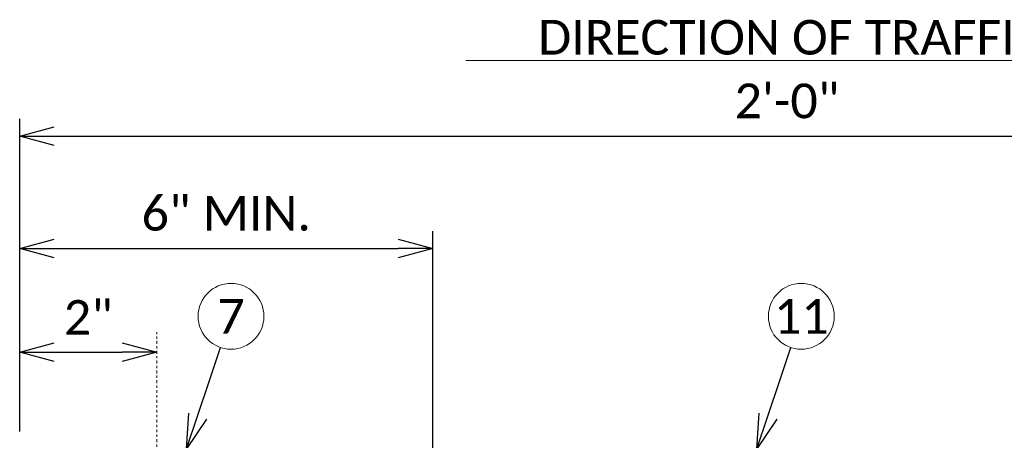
# Model space of a CAD drawing. Header units: metres. Extents: x -138 to 797, y -50 to 519.
# Tile 206 of 256: x 60 to 103, y 308 to 326. Entities that reach past the tile are written whole.
import ezdxf
from ezdxf import colors
from ezdxf.entities.mleader import LeaderData, LeaderLine
from ezdxf.enums import TextEntityAlignment as Align
from ezdxf.math import Vec2, Vec3

# ---------------------------------------------------------------- set-up
doc = ezdxf.new("R2010")
doc.units = ezdxf.units.M
doc.header["$MEASUREMENT"] = 0
doc.linetypes.add('Wisdot4', pattern=[0.28125, 0.125, -0.0625, 0.03125, -0.0625])
for name, color, linetype, lineweight in [('B_ANNO_DIM', 7, 'Continuous', 18), ('B_ANNO_SYMB', 7, 'Continuous', 18), ('B_ANNO_TEXT', 7, 'Continuous', 18), ('B_CNTR', 1, 'Wisdot4', 18)]:
    doc.layers.add(name, color=color, linetype=linetype, lineweight=lineweight)
doc.styles.add('Annotative', font='calibri.ttf', dxfattribs={"height": 0.0625})
doc.styles.get("Standard").update_dxf_attribs({"font": 'calibri.ttf'})
doc.dimstyles.new('Annotative', dxfattribs={"dimscale": 0, "dimtxt": 0.0625, "dimasz": 0.0625, "dimexe": 0.03125, "dimexo": 0.03125, "dimgap": 0.03125, "dimtad": 1, "dimdec": 3, "dimzin": 3, "dimdsep": 46, "dimlunit": 4, "dimtxsty": 'Standard', "dimblk": 'OPEN30', "dimcen": 0.03125, "dimaunit": 1, "dimadec": 0, "dimazin": 3, "dimtfac": 0.75, "dimtdec": 3, "dimtofl": 0, "dimtmove": 0, "dimatfit": 3, "dimldrblk": 'OPEN30', "dimfxl": 1, "dimtfill": 1, "dimfrac": 1, "dimtolj": 1, "dimtzin": 0, "dimarcsym": 0})

# ---------------------------------------------------------------- blocks, each defined once
blk = doc.blocks.new('_Open30')
at = {"color": 0, "linetype": 'ByBlock', "lineweight": -2}
for p, q in [((-1, 0.268), (0, 0)), ((0, 0), (-1, -0.268)), ((0, 0), (-1, 0))]:
    blk.add_line(p, q, dxfattribs=at)
blk = doc.blocks.new('*D5650')
at = {"layer": 'B_ANNO_DIM', "color": 0, "lineweight": -2, "transparency": 16777216}
for p, q in [((173.261, 41.099), (173.261, 54.638)), ((239.722, 41.099), (239.722, 54.638)), ((174.761, 53.888), (238.222, 53.888))]:
    blk.add_line(p, q, dxfattribs=at)
at = {"layer": 'Defpoints', "color": 0, "transparency": 16777216}
for p in [(239.722, 53.888), (173.261, 40.349), (239.722, 40.349)]:
    blk.add_point(p, dxfattribs=at)
at = {"layer": 'B_ANNO_DIM', "color": 0, "lineweight": -2, "transparency": 16777216, "xscale": 1.5, "yscale": 1.5, "zscale": 1.5, "rotation": 180}
blk.add_blockref('_Open30', (173.261, 53.888), dxfattribs=at)
at = {"layer": 'B_ANNO_DIM', "color": 0, "lineweight": -2, "transparency": 16777216, "xscale": 1.5, "yscale": 1.5, "zscale": 1.5}
blk.add_blockref('_Open30', (239.722, 53.888), dxfattribs=at)
at = {"layer": 'B_ANNO_DIM', "color": 0, "transparency": 16777216, "insert": (206.491, 55.406), "char_height": 1.5, "attachment_point": 5, "bg_fill": 3, "box_fill_scale": 1.25, "bg_fill_color": 256, "bg_fill_true_color": 13158600, "bg_fill_transparency": 0}
blk.add_mtext('\\A1;2\'-0"', dxfattribs=at)
blk = doc.blocks.new('*D5714')
at = {"layer": 'B_ANNO_DIM', "color": 0, "lineweight": -2, "transparency": 16777216}
for p, q in [((191.153, 39.243), (191.153, 49.772)), ((174.761, 49.022), (189.653, 49.022))]:
    blk.add_line(p, q, dxfattribs=at)
at = {"layer": 'Defpoints', "color": 0, "transparency": 16777216}
for p in [(173.261, 49.022), (191.153, 49.022), (191.153, 38.493)]:
    blk.add_point(p, dxfattribs=at)
at = {"layer": 'B_ANNO_DIM', "color": 0, "lineweight": -2, "transparency": 16777216, "xscale": 1.5, "yscale": 1.5, "zscale": 1.5, "rotation": 180}
blk.add_blockref('_Open30', (173.261, 49.022), dxfattribs=at)
at = {"layer": 'B_ANNO_DIM', "color": 0, "lineweight": -2, "transparency": 16777216, "xscale": 1.5, "yscale": 1.5, "zscale": 1.5}
blk.add_blockref('_Open30', (191.153, 49.022), dxfattribs=at)
at = {"layer": 'B_ANNO_DIM', "color": 0, "transparency": 16777216, "insert": (182.207, 50.54), "char_height": 1.5, "attachment_point": 5, "bg_fill": 3, "box_fill_scale": 1.25, "bg_fill_color": 256, "bg_fill_true_color": 13158600, "bg_fill_transparency": 0}
blk.add_mtext('\\A1;6" MIN.', dxfattribs=at)
blk = doc.blocks.new('*D5783')
at = {"layer": 'B_ANNO_DIM', "color": 0, "lineweight": -2, "transparency": 16777216}
blk.add_line((174.761, 44.534), (177.704, 44.534), dxfattribs=at)
at = {"layer": 'Defpoints', "color": 0, "transparency": 16777216}
for p in [(173.261, 44.534), (179.204, 44.534), (179.204, 44.534)]:
    blk.add_point(p, dxfattribs=at)
at = {"layer": 'B_ANNO_DIM', "color": 0, "lineweight": -2, "transparency": 16777216, "xscale": 1.5, "yscale": 1.5, "zscale": 1.5, "rotation": 180}
blk.add_blockref('_Open30', (173.261, 44.534), dxfattribs=at)
at = {"layer": 'B_ANNO_DIM', "color": 0, "lineweight": -2, "transparency": 16777216, "xscale": 1.5, "yscale": 1.5, "zscale": 1.5}
blk.add_blockref('_Open30', (179.204, 44.534), dxfattribs=at)
at = {"layer": 'B_ANNO_DIM', "color": 0, "transparency": 16777216, "insert": (176.232, 46.042), "char_height": 1.5, "attachment_point": 5, "bg_fill": 3, "box_fill_scale": 1.25, "bg_fill_color": 256, "bg_fill_true_color": 13158600, "bg_fill_transparency": 0}
blk.add_mtext('\\A1;2"', dxfattribs=at)
blk = doc.blocks.new('*U5621')
at = {"layer": 'B_ANNO_DIM'}
blk.add_line((227.2083, 57.1622), (192.5809, 57.1622), dxfattribs=at)
at = {"layer": 'B_CNTR'}
blk.add_line((179.2035, 32.9967), (179.2035, 45.4095), dxfattribs=at)
at = {"layer": 'B_ANNO_DIM', "insert": (195.7091, 57.4015), "char_height": 1.5, "attachment_point": 7, "line_spacing_factor": 0.8, "style": 'Annotative'}
blk.add_mtext('{\\C256;DIRECTION OF TRAFFIC}', dxfattribs=at)
at = {"layer": 'B_ANNO_TEXT', "style": 'Annotative'}
blk.add_attdef('DIM8', text='', height=1.5, dxfattribs=at).set_placement((182.277, 126.1044), align=Align.MIDDLE_CENTER)
blk.add_attdef('DIM10', text='', height=1.5, rotation=300, dxfattribs=at).set_placement((32.2459, 105.4056), align=Align.MIDDLE_CENTER)
at = {"layer": 'B_ANNO_DIM'}
dim = blk.add_linear_dim(base=(239.7217, 53.8876), p1=(173.2605, 40.3488), p2=(239.7217, 40.3488), dimstyle='Annotative', override={"dimlfac": 0.361}, dxfattribs=at)
dim.commit()
dim.dimension.update_dxf_attribs({"geometry": '*D5650', "text_midpoint": (206.4911, 55.4061)})
at = {"layer": 'B_ANNO_SYMB'}
blk.add_circle((207.1103, 46.09), 1.4255, dxfattribs=at)
at = {"layer": 'B_ANNO_TEXT', "insert": (207.1103, 46.09), "char_height": 1.5, "width": 3.563823, "attachment_point": 5, "style": 'Annotative'}
blk.add_mtext('11', dxfattribs=at)
at = {"layer": 'B_ANNO_DIM'}
dim = blk.add_linear_dim(base=(191.1525, 49.0222), p1=(173.2605, 49.0222), p2=(191.1525, 38.4934), text='6" MIN.', dimstyle='Annotative', override={"dimlfac": 0.361}, dxfattribs=at)
dim.commit()
dim.dimension.update_dxf_attribs({"geometry": '*D5714', "text_midpoint": (182.2065, 50.5401)})
ml = blk.add_multileader_mtext('Standard', dxfattribs=at)
ml.set_content('', color=256)
ml.set_leader_properties()
ml.set_arrow_properties(name='OPEN30')
ml.build(insert=Vec2(0, 0))
ml.multileader.update_dxf_attribs({"text_right_attachment_type": 3, "dogleg_length": 0.0625, "arrow_head_size": 1.5, "scale": 24})
ctx = ml.context
ctx.base_point, ctx.scale, ctx.char_height, ctx.arrow_head_size, ctx.landing_gap_size, ctx.plane_origin, ctx.plane_x_axis, ctx.plane_y_axis = Vec3(207.134, 46.1606), 24, 1.5, 1.5, 0.75, Vec3(205.0769, 40.0181), Vec3(-0.3175593, -0.9482384), Vec3(0.9482384, -0.3175593)
ctx.right_attachment = 3
notes = []
notes.append((ctx, [(0, (1, 1, 0), (206.1813, 43.3159), (0.3175593, 0.9482384), 1.5, [(0, [(205.1876, 40.3488), (206.1813, 43.3159), (206.1813, 43.3159)], 0, [])])]))
ctx.mtext.insert, ctx.mtext.text_direction, ctx.mtext.rotation, ctx.mtext.flow_direction = Vec3(207.607, 45.2113), Vec3(-0.3175593, -0.9482384), 4.3892346, 5
for ctx, leaders in notes:
    for number, flags, end, landing, length, lines in leaders:
        leader = LeaderData()
        leader.index, (leader.has_last_leader_line, leader.has_dogleg_vector, leader.attachment_direction) = number, flags
        leader.last_leader_point, leader.dogleg_vector, leader.dogleg_length = Vec3(end), Vec3(landing), length
        for number, points, colour, breaks in lines:
            line = LeaderLine()
            line.index, line.vertices, line.color, line.breaks = number, Vec3.list(points), colors.encode_raw_color(colour), breaks
            leader.lines.append(line)
        ctx.leaders.append(leader)
at = {"layer": 'B_ANNO_SYMB'}
blk.add_circle((182.4138, 46.09), 1.4255, dxfattribs=at)
at = {"layer": 'B_ANNO_TEXT', "insert": (182.4138, 46.09), "char_height": 1.5, "width": 3.563823, "attachment_point": 5, "style": 'Annotative'}
blk.add_mtext('7', dxfattribs=at)
at = {"layer": 'B_ANNO_DIM'}
dim = blk.add_linear_dim(base=(179.2035, 44.5342), p1=(173.2605, 44.5342), p2=(179.2035, 44.5342), dimstyle='Annotative', override={"dimlfac": 0.34}, dxfattribs=at)
dim.commit()
dim.dimension.update_dxf_attribs({"geometry": '*D5783', "text_midpoint": (176.232, 46.0417)})
ml = blk.add_multileader_mtext('Standard', dxfattribs=at)
ml.set_content('', color=256)
ml.set_leader_properties()
ml.set_arrow_properties(name='OPEN30')
ml.build(insert=Vec2(0, 0))
ml.multileader.update_dxf_attribs({"text_right_attachment_type": 3, "dogleg_length": 0.0625, "arrow_head_size": 1.5, "scale": 24})
ctx = ml.context
ctx.base_point, ctx.scale, ctx.char_height, ctx.arrow_head_size, ctx.landing_gap_size, ctx.plane_origin, ctx.plane_x_axis, ctx.plane_y_axis = Vec3(182.4375, 46.1606), 24, 1.5, 1.5, 0.75, Vec3(180.3804, 40.0181), Vec3(-0.3175593, -0.9482384), Vec3(0.9482384, -0.3175593)
ctx.right_attachment = 3
notes = []
notes.append((ctx, [(0, (1, 1, 0), (181.4848, 43.3159), (0.3175593, 0.9482384), 1.5, [(0, [(180.4911, 40.3488), (181.4848, 43.3159), (181.4848, 43.3159)], 0, [])])]))
ctx.mtext.insert, ctx.mtext.text_direction, ctx.mtext.rotation, ctx.mtext.flow_direction = Vec3(182.9105, 45.2113), Vec3(-0.3175593, -0.9482384), 4.3892346, 5
for ctx, leaders in notes:
    for number, flags, end, landing, length, lines in leaders:
        leader = LeaderData()
        leader.index, (leader.has_last_leader_line, leader.has_dogleg_vector, leader.attachment_direction) = number, flags
        leader.last_leader_point, leader.dogleg_vector, leader.dogleg_length = Vec3(end), Vec3(landing), length
        for number, points, colour, breaks in lines:
            line = LeaderLine()
            line.index, line.vertices, line.color, line.breaks = number, Vec3.list(points), colors.encode_raw_color(colour), breaks
            leader.lines.append(line)
        ctx.leaders.append(leader)

msp = doc.modelspace()

# ---------------------------------------------------------------- block references
msp.add_blockref('*U5621', (-112.829, 266.839))

doc.saveas('drawing.dxf')
